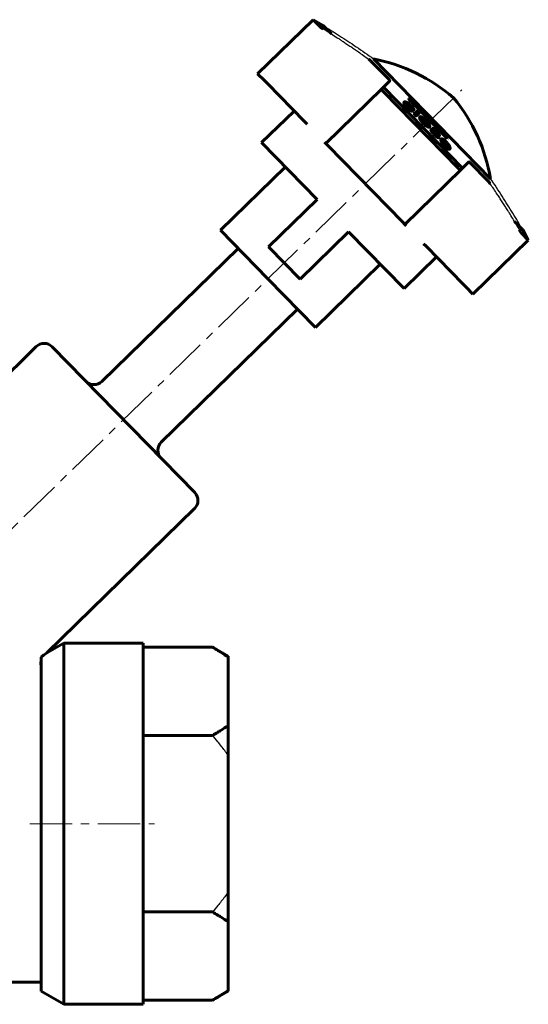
# Model space of a CAD drawing. Header units: millimetres. Extents: x -88 to 89, y -87 to 87.
# Tile 2 of 2: x -1 to 89, y -87 to 87. Entities that reach past the tile are written whole.
import ezdxf

# ---------------------------------------------------------------- set-up
doc = ezdxf.new("R2010")
doc.units = ezdxf.units.MM
for name, pattern in [('K5LT-1', [0]), ('K5LT_AXLED', [12, 7.5, -1.5, 1.5, -1.5]), ('K5LT_BASIC', [0])]:
    doc.linetypes.add(name, pattern=pattern)
doc.layers.add('Системный слой (1)', color=7, linetype='Continuous', true_color=0x6c6c6c)

# ---------------------------------------------------------------- blocks, each defined once
blk = doc.blocks.new('U2')
at = {"layer": 'Системный слой (1)', "color": 150, "linetype": 'K5LT_BASIC', "lineweight": 60, "true_color": 0x0080ff}
for p, q in [((42.55, 41.18), (34.17, 49.77)), ((50.93, 32.59), (42.55, 41.18))]:
    blk.add_line(p, q, dxfattribs=at)
blk = doc.blocks.new('U3')
at = {"layer": 'Системный слой (1)', "color": 150, "linetype": 'K5LT_BASIC', "lineweight": 60, "true_color": 0x0080ff}
for p, q in [((73.75, 65.34), (73.66, 65.4)), ((73.84, 65.26), (73.75, 65.34)), ((73.95, 65.15), (73.84, 65.26))]:
    blk.add_line(p, q, dxfattribs=at)
blk = doc.blocks.new('U4')
at = {"layer": 'Системный слой (1)', "color": 150, "linetype": 'K5LT_BASIC', "lineweight": 60, "true_color": 0x0080ff}
for p, q in [((73.5, 65.27), (73.74, 65.01)), ((73.74, 65.01), (73.98, 64.74)), ((73.98, 64.74), (74.21, 64.46))]:
    blk.add_line(p, q, dxfattribs=at)
blk = doc.blocks.new('U5')
at = {"layer": 'Системный слой (1)', "color": 150, "linetype": 'K5LT_BASIC', "lineweight": 60, "true_color": 0x0080ff}
for p, q in [((74.13, 64.94), (74.02, 65.07)), ((74.21, 64.82), (74.13, 64.94)), ((74.26, 64.72), (74.21, 64.82))]:
    blk.add_line(p, q, dxfattribs=at)
blk = doc.blocks.new('U6')
at = {"layer": 'Системный слой (1)', "color": 150, "linetype": 'K5LT_BASIC', "lineweight": 60, "true_color": 0x0080ff}
for p, q in [((70.61, 68.66), (70.49, 68.84)), ((70.68, 68.52), (70.61, 68.66)), ((70.69, 68.42), (70.68, 68.52))]:
    blk.add_line(p, q, dxfattribs=at)
blk = doc.blocks.new('U7')
at = {"layer": 'Системный слой (1)', "color": 150, "linetype": 'K5LT_BASIC', "lineweight": 60, "true_color": 0x0080ff}
for p, q in [((74.45, 64.2), (74.54, 64.11)), ((74.54, 64.11), (74.61, 64.07)), ((74.61, 64.07), (74.64, 64.06))]:
    blk.add_line(p, q, dxfattribs=at)
blk = doc.blocks.new('U8')
at = {"layer": 'Системный слой (1)', "color": 150, "linetype": 'K5LT_BASIC', "lineweight": 60, "true_color": 0x0080ff}
for p, q in [((71.98, 67.27), (72.04, 67.22)), ((72.04, 67.22), (72.1, 67.16)), ((72.1, 67.16), (72.17, 67.1))]:
    blk.add_line(p, q, dxfattribs=at)
blk = doc.blocks.new('U9')
at = {"layer": 'Системный слой (1)', "color": 150, "linetype": 'K5LT_BASIC', "lineweight": 60, "true_color": 0x0080ff}
for p, q in [((69.77, 69.37), (69.78, 69.37)), ((69.78, 69.37), (69.8, 69.37)), ((69.8, 69.37), (69.81, 69.37))]:
    blk.add_line(p, q, dxfattribs=at)
blk = doc.blocks.new('U10')
at = {"layer": 'Системный слой (1)', "color": 150, "linetype": 'K5LT_BASIC', "lineweight": 60, "true_color": 0x0080ff}
for p, q in [((66.99, 72.01), (67.11, 72)), ((67.11, 72), (67.29, 71.92)), ((67.29, 71.92), (67.55, 71.72))]:
    blk.add_line(p, q, dxfattribs=at)
blk = doc.blocks.new('U11')
at = {"layer": 'Системный слой (1)', "color": 150, "linetype": 'K5LT_BASIC', "lineweight": 60, "true_color": 0x0080ff}
for p, q in [((71.89, 67.03), (72.02, 66.88)), ((72.02, 66.88), (72.15, 66.73)), ((72.15, 66.73), (72.25, 66.59))]:
    blk.add_line(p, q, dxfattribs=at)

msp = doc.modelspace()

# ---------------------------------------------------------------- linework, layer by layer
at = {"layer": 'Системный слой (1)', "color": 150, "linetype": 'K5LT_BASIC', "lineweight": 60, "true_color": 0x0080ff}
for p, q in [((40.73, 77.41), (50.51, 86.95)), ((50.51, 86.95), (51.7, 85.73)), ((52.3, 85.91), (50.51, 86.95)), ((52.3, 85.91), (53.74, 84.43)), ((61.19, 80.03), (81.84, 58.87)), ((60.79, 79.57), (63.86, 76.42)), ((40.73, 77.41), (41.92, 76.19)), ((41.92, 76.19), (42.44, 75.65)), ((42.44, 75.65), (48.98, 68.95)), ((62.92, 75.03), (62.62, 74.74)), ((62.92, 75.03), (64.05, 76.13)), ((62.92, 75.03), (76.89, 60.71)), ((62.62, 74.74), (52.74, 65.1)), ((62.88, 74.26), (76.12, 60.7)), ((67.35, 73.06), (67.41, 73.11)), ((66.58, 72.37), (66.63, 72.43)), ((66.81, 71.74), (66.87, 71.8)), ((66.99, 72.01), (67.04, 72.06)), ((67.2, 71.33), (67.3, 71.23)), ((67.26, 71.39), (67.36, 71.29)), ((67.38, 71.43), (67.28, 71.53)), ((67.55, 71.72), (67.62, 71.66)), ((67.61, 71.78), (67.68, 71.72)), ((67.8, 71.76), (67.68, 71.87)), ((67.76, 72.33), (67.82, 72.39)), ((67.8, 71.48), (67.86, 71.53)), ((68, 72.3), (68.05, 72.36)), ((68, 72.3), (74.17, 65.97)), ((68.05, 72.36), (74.23, 66.03)), ((74.2, 66.28), (68.31, 72.32)), ((68.39, 72.24), (68.48, 72.22)), ((68.48, 72.22), (68.54, 72.28)), ((41.43, 65.23), (47.15, 70.82)), ((67.72, 70.9), (67.78, 70.96)), ((67.94, 71.02), (67.9, 71.05)), ((68.01, 70.76), (68.07, 70.82)), ((68.05, 71.14), (68.11, 71.2)), ((68.28, 71), (68.34, 71.06)), ((68.34, 71.06), (68.34, 71.06)), ((68.38, 70.3), (68.44, 70.36)), ((68.94, 70.85), (68.44, 70.36)), ((68.53, 70.07), (68.59, 70.13)), ((68.75, 69.94), (68.81, 70)), ((68.81, 70), (69.32, 70.49)), ((69.35, 69.74), (69.41, 69.8)), ((48.98, 68.95), (49.44, 68.48)), ((69.36, 69.44), (69.41, 69.5)), ((69.81, 69.37), (69.87, 69.42)), ((70.07, 68.83), (70.17, 68.73)), ((70.49, 68.84), (70.55, 68.9)), ((70.52, 68.15), (70.58, 68.21)), ((71.04, 67.97), (71.1, 68.03)), ((71.1, 68.03), (71.1, 68.05)), ((71.1, 68.03), (71.12, 68.04)), ((71.27, 67.51), (71.33, 67.57)), ((71.33, 67.35), (71.39, 67.4)), ((71.52, 67.69), (71.58, 67.75)), ((71.57, 67.4), (71.52, 67.45)), ((71.6, 67.77), (71.58, 67.75)), ((71.89, 67.03), (71.95, 67.09)), ((71.95, 67.37), (71.96, 67.37)), ((72.23, 66.31), (72.29, 66.37)), ((72.33, 66.58), (72.32, 66.57)), ((72.36, 66.86), (72.42, 66.92)), ((72.58, 66.55), (72.61, 66.52)), ((72.63, 66.61), (72.66, 66.58)), ((72.64, 66.11), (72.7, 66.17)), ((72.77, 66.4), (72.83, 66.45)), ((72.83, 66.45), (72.84, 66.47)), ((51.21, 55.21), (41.43, 65.23)), ((52.5, 65.34), (52.74, 65.1)), ((52.74, 65.1), (53.11, 64.72)), ((53.11, 64.72), (66.35, 51.16)), ((73.04, 65.65), (73.09, 65.71)), ((73.07, 65.84), (73.13, 65.9)), ((73.47, 65.43), (73.47, 65.43)), ((73.58, 65.52), (73.56, 65.52)), ((73.57, 65.51), (73.58, 65.52)), ((74.02, 65.07), (73.95, 65.15)), ((74.08, 65.12), (74.01, 65.21)), ((74.22, 65.14), (74.16, 65.2)), ((74.17, 65.97), (74.23, 66.03)), ((74.32, 64.37), (74.36, 64.42)), ((74.38, 64.31), (74.33, 64.36)), ((74.37, 64.6), (74.38, 64.59)), ((74.14, 64.21), (74.2, 64.27)), ((74.42, 64.05), (74.48, 64.1)), ((74.48, 64.1), (74.48, 64.11)), ((74.64, 64.06), (74.7, 64.12)), ((74.7, 64.12), (74.73, 64.21)), ((45.62, 60.94), (34.17, 49.77)), ((76.89, 60.71), (78.02, 61.82)), ((78.3, 61.62), (81.37, 58.48)), ((66.71, 50.78), (76.59, 60.42)), ((76.89, 60.71), (76.59, 60.42)), ((51.21, 55.21), (42.62, 46.83)), ((66.35, 51.16), (66.71, 50.78)), ((66.71, 50.78), (66.95, 50.54)), ((86.06, 51.31), (87.51, 49.83)), ((56.79, 49.49), (48.21, 41.11)), ((66.57, 39.47), (56.79, 49.49)), ((87.31, 49.23), (88.5, 48.01)), ((87.51, 49.83), (88.5, 48.01)), ((70.02, 47.39), (70.47, 46.93)), ((78.72, 38.47), (88.5, 48.01)), ((13.25, 23.06), (37.31, 46.55)), ((48.21, 41.11), (42.62, 46.83)), ((70.47, 46.93), (77.01, 40.23)), ((62.38, 43.76), (50.93, 32.59)), ((66.57, 39.47), (72.3, 45.06)), ((77.01, 40.23), (77.53, 39.69)), ((77.53, 39.69), (78.72, 38.47)), ((23.72, 12.33), (47.79, 35.81)), ((1.65, 29.21), (-56, -27.05)), ((29.63, 3.42), (4.48, 29.18)), ((29.59, 0.59), (3.49, -24.89)), ((6.5, -23.15), (3.49, -24.89)), ((6.5, -23.15), (6.5, -86.95)), ((6.5, -23.15), (20.5, -23.15)), ((20.5, -23.15), (20.5, -86.95)), ((32.75, -23.87), (20.5, -23.87)), ((35.5, -25.46), (32.75, -23.87)), ((2.5, -25.65), (2.5, -84.64)), ((3.49, -24.89), (3.05, -25.2)), ((35.5, -25.46), (35.5, -25.61)), ((35.5, -25.61), (35.5, -37.72)), ((35.5, -37.72), (35.5, -42.94)), ((32.75, -39.46), (20.5, -39.46)), ((35.5, -42.94), (35.5, -67.16)), ((35.5, -67.16), (35.5, -72.38)), ((32.75, -70.64), (20.5, -70.64)), ((35.5, -72.38), (35.5, -84.48)), ((-56, -83.05), (2.5, -83.05)), ((6.5, -86.95), (2.5, -84.64)), ((35.5, -84.64), (32.75, -86.22)), ((35.5, -84.48), (35.5, -84.64)), ((6.5, -86.95), (20.5, -86.95)), ((32.75, -86.22), (20.5, -86.22))]:
    msp.add_line(p, q, dxfattribs=at)
at = {"layer": 'Системный слой (1)', "color": 30, "linetype": 'K5LT_AXLED', "lineweight": 18, "true_color": 0xff8000}
for p, q in [((70.09, 68.05), (76.75, 74.55)), ((-43.46, -42.76), (72.51, 70.42)), ((0.5, -55.05), (22.5, -55.05))]:
    msp.add_line(p, q, dxfattribs=at)
at = {"layer": 'Системный слой (1)', "color": 150, "linetype": 'K5LT_BASIC', "lineweight": 60, "true_color": 0x0080ff}
for centre, radius, start, end in [((55.22, 49.82), 30.79, 49.2699, 78.8245), ((51.5, 53.64), 30.79, 9.7755, 39.3301), ((3.05, 27.78), 2, 44.3, 134.3), ((11.85, 24.49), 2, 224.3, 314.3), ((25.12, 10.9), 2, 134.3, 224.3), ((28.19, 2.02), 2, 314.3, 44.3), ((4.47, -26.72), 2, 170.3929, 189.4554)]:
    msp.add_arc(centre, radius, start, end, dxfattribs=at)
for points, knots in [([(51.7, 85.73), (51.71, 85.72), (51.72, 85.7), (51.77, 85.66), (51.84, 85.61), (51.96, 85.53), (52.11, 85.42), (52.24, 85.34), (52.32, 85.29)], [0, 0, 0, 0, 1.04513, 1.646992, 3.439267, 4.742011, 6.31618, 9, 9, 9, 9]), ([(60.79, 79.57), (60.77, 79.58), (60.73, 79.63), (60.65, 79.7), (60.5, 79.82), (60.37, 79.92), (60.28, 79.99)], [0, 0, 0, 0, 1.17188, 2.543957, 4.107585, 7, 7, 7, 7]), ([(64.05, 76.13), (64.05, 76.13), (64.06, 76.15), (64.05, 76.18), (64.03, 76.22), (64, 76.26), (63.96, 76.32), (63.9, 76.38), (63.86, 76.42)], [0, 0, 0, 0, 1.512431, 3.285106, 4.275612, 5.303594, 6.316946, 9, 9, 9, 9]), ([(62.62, 74.74), (62.61, 74.73), (62.6, 74.7), (62.61, 74.64), (62.64, 74.58), (62.67, 74.52), (62.72, 74.45), (62.79, 74.36), (62.85, 74.3), (62.88, 74.26)], [0, 0, 0, 0, 1.971631, 3.511862, 4.916906, 5.76719, 7.207772, 8.344342, 10, 10, 10, 10]), ([(66.81, 71.74), (66.78, 71.78), (66.72, 71.86), (66.65, 71.96), (66.6, 72.03), (66.57, 72.1), (66.54, 72.19), (66.53, 72.28), (66.55, 72.34), (66.57, 72.36), (66.58, 72.37)], [0, 0, 0, 0, 1.278906, 2.505434, 3.446654, 4.311122, 5.390944, 7.816788, 9.733363, 11, 11, 11, 11]), ([(66.87, 71.8), (66.83, 71.84), (66.77, 71.92), (66.71, 72.02), (66.66, 72.09), (66.63, 72.16), (66.6, 72.24), (66.59, 72.32), (66.6, 72.38), (66.62, 72.42), (66.63, 72.43)], [0, 0, 0, 0, 1.365185, 2.591476, 3.418249, 4.267776, 5.447713, 7.372862, 9.064852, 11, 11, 11, 11]), ([(66.63, 72.43), (66.65, 72.44), (66.68, 72.46), (66.74, 72.46), (66.79, 72.45), (66.86, 72.43), (66.93, 72.4), (67.03, 72.35), (67.14, 72.28), (67.23, 72.22), (67.27, 72.2)], [0, 0, 0, 0, 1.951325, 3.429982, 4.422916, 5.403516, 6.821717, 7.862523, 9.813867, 11, 11, 11, 11]), ([(67.2, 71.33), (67.17, 71.35), (67.13, 71.4), (67.05, 71.47), (66.97, 71.57), (66.88, 71.66), (66.83, 71.72), (66.81, 71.74)], [0, 0, 0, 0, 1.275748, 2.7395, 4.403198, 6.812953, 8, 8, 8, 8]), ([(67.26, 71.39), (67.23, 71.41), (67.19, 71.46), (67.11, 71.53), (67.02, 71.63), (66.94, 71.72), (66.89, 71.78), (66.87, 71.8)], [0, 0, 0, 0, 1.275425, 2.738981, 4.402689, 6.812751, 8, 8, 8, 8]), ([(67.28, 71.53), (67.23, 71.58), (67.16, 71.66), (67.09, 71.77), (67.04, 71.84), (67.01, 71.9), (66.99, 71.95), (66.98, 72.01), (67, 72.04), (67.01, 72.06)], [0, 0, 0, 0, 1.832458, 3.152181, 4.236502, 5.222019, 6.239637, 7.602462, 10, 10, 10, 10]), ([(67.04, 72.06), (67.06, 72.07), (67.09, 72.07), (67.15, 72.06), (67.19, 72.05), (67.24, 72.04), (67.29, 72.02), (67.33, 71.99), (67.37, 71.97), (67.4, 71.95), (67.45, 71.92), (67.52, 71.86), (67.58, 71.81), (67.61, 71.78)], [0, 0, 0, 0, 2.72505, 3.987101, 5.544032, 6.679401, 8.318413, 9.03934, 9.647055, 10.429095, 11.085531, 12.149008, 14, 14, 14, 14]), ([(67.68, 71.87), (67.64, 71.91), (67.56, 71.97), (67.44, 72.07), (67.35, 72.14), (67.28, 72.19), (67.27, 72.2)], [0, 0, 0, 0, 2.315494, 3.66705, 6.024365, 7, 7, 7, 7]), ([(67.78, 71.14), (67.75, 71.16), (67.71, 71.19), (67.65, 71.22), (67.61, 71.25), (67.55, 71.29), (67.48, 71.35), (67.42, 71.4), (67.39, 71.43), (67.38, 71.43)], [0, 0, 0, 0, 2.889764, 3.817197, 4.419876, 6.005344, 7.696471, 9.552204, 10, 10, 10, 10]), ([(67.8, 71.48), (67.78, 71.49), (67.75, 71.52), (67.72, 71.56), (67.68, 71.6), (67.65, 71.63), (67.63, 71.65), (67.62, 71.66)], [0, 0, 0, 0, 2.266148, 3.854738, 5.284488, 7.015718, 8, 8, 8, 8]), ([(67.86, 71.53), (67.84, 71.55), (67.81, 71.58), (67.77, 71.62), (67.74, 71.66), (67.71, 71.69), (67.68, 71.71), (67.68, 71.72)], [0, 0, 0, 0, 2.262844, 3.850205, 5.279557, 7.012736, 8, 8, 8, 8]), ([(67.8, 71.76), (67.85, 71.7), (67.94, 71.62), (68.06, 71.49), (68.12, 71.41), (68.16, 71.36)], [0, 0, 0, 0, 2.410203, 3.869394, 6, 6, 6, 6]), ([(68.05, 71.14), (68.04, 71.15), (68.03, 71.16), (68.01, 71.18), (68, 71.2), (67.98, 71.23), (67.95, 71.26), (67.91, 71.31), (67.86, 71.39), (67.82, 71.44), (67.8, 71.48)], [0, 0, 0, 0, 0.672395, 1.17143, 1.848076, 2.541571, 3.401959, 5.378408, 7.559242, 11, 11, 11, 11]), ([(68.11, 71.2), (68.1, 71.2), (68.09, 71.22), (68.07, 71.24), (68.05, 71.26), (68.04, 71.28), (68.01, 71.32), (67.97, 71.37), (67.92, 71.45), (67.88, 71.5), (67.86, 71.53)], [0, 0, 0, 0, 0.672339, 1.171349, 1.847975, 2.541457, 3.401835, 5.378287, 7.559158, 11, 11, 11, 11]), ([(68.34, 71.06), (68.35, 71.07), (68.35, 71.07), (68.34, 71.09), (68.34, 71.1), (68.33, 71.11), (68.32, 71.13), (68.31, 71.16), (68.29, 71.19), (68.25, 71.24), (68.2, 71.3), (68.17, 71.35), (68.16, 71.36)], [0, 0, 0, 0, 1.279413, 2.149807, 2.566423, 3.211206, 4.039235, 5.049889, 6.162943, 7.838173, 11.524354, 13, 13, 13, 13]), ([(67.3, 71.23), (67.34, 71.2), (67.41, 71.13), (67.52, 71.05), (67.62, 70.97), (67.69, 70.93), (67.72, 70.9)], [0, 0, 0, 0, 1.847414, 3.579933, 5.018291, 7, 7, 7, 7]), ([(67.36, 71.29), (67.4, 71.26), (67.47, 71.19), (67.58, 71.11), (67.68, 71.03), (67.75, 70.98), (67.78, 70.96)], [0, 0, 0, 0, 1.847514, 3.580094, 5.018428, 7, 7, 7, 7]), ([(67.72, 70.9), (67.77, 70.87), (67.82, 70.84), (67.89, 70.8), (67.92, 70.78), (67.95, 70.77), (67.98, 70.76), (68, 70.76), (68.01, 70.76), (68.01, 70.76)], [0, 0, 0, 0, 3.652993, 5.030204, 5.938508, 7.242165, 7.940912, 9.205877, 10, 10, 10, 10]), ([(67.78, 71.14), (67.8, 71.14), (67.82, 71.12), (67.85, 71.1), (67.87, 71.08), (67.89, 71.06), (67.9, 71.05)], [0, 0, 0, 0, 2.203191, 4.259344, 5.117169, 7, 7, 7, 7]), ([(68.07, 70.82), (68.07, 70.81), (68.06, 70.81), (68.04, 70.82), (68.02, 70.83), (67.99, 70.84), (67.95, 70.86), (67.89, 70.89), (67.83, 70.93), (67.79, 70.95), (67.78, 70.96)], [0, 0, 0, 0, 1.193379, 2.228266, 2.923915, 3.785183, 4.985736, 7.433701, 9.91334, 11, 11, 11, 11]), ([(68.07, 70.82), (68.07, 70.83), (68.07, 70.84), (68.06, 70.87), (68.05, 70.89), (68.04, 70.9), (68.03, 70.92), (68.01, 70.94), (67.98, 70.97), (67.96, 71), (67.94, 71.02)], [0, 0, 0, 0, 2.807559, 4.448649, 5.136377, 6.071019, 7.031977, 7.878488, 9.002345, 11, 11, 11, 11]), ([(68.05, 71.14), (68.08, 71.12), (68.11, 71.09), (68.15, 71.06), (68.17, 71.04), (68.19, 71.02), (68.21, 71.01), (68.23, 71), (68.24, 71), (68.26, 70.99), (68.27, 70.99), (68.27, 71), (68.28, 71)], [0, 0, 0, 0, 3.206139, 4.609734, 5.337452, 6.336744, 7.380511, 8.364048, 9.253869, 10.122241, 11.033506, 13, 13, 13, 13]), ([(68.11, 71.2), (68.13, 71.18), (68.17, 71.14), (68.21, 71.11), (68.23, 71.1), (68.25, 71.08), (68.27, 71.07), (68.29, 71.06), (68.3, 71.05), (68.31, 71.05), (68.33, 71.05), (68.33, 71.05), (68.34, 71.06)], [0, 0, 0, 0, 3.206252, 4.60989, 5.337627, 6.336943, 7.380734, 8.364294, 9.254134, 10.122507, 11.033733, 13, 13, 13, 13]), ([(68.38, 70.3), (68.38, 70.3), (68.37, 70.29), (68.37, 70.28), (68.38, 70.26), (68.39, 70.24), (68.41, 70.21), (68.43, 70.19), (68.45, 70.16), (68.48, 70.12), (68.51, 70.09), (68.53, 70.07)], [0, 0, 0, 0, 1.603168, 3.139201, 4.05746, 5.095936, 6.187917, 7.36597, 8.463029, 9.419901, 12, 12, 12, 12]), ([(68.44, 70.36), (68.44, 70.36), (68.43, 70.35), (68.43, 70.33), (68.44, 70.31), (68.45, 70.3), (68.47, 70.27), (68.48, 70.24), (68.51, 70.22), (68.54, 70.18), (68.57, 70.15), (68.59, 70.13)], [0, 0, 0, 0, 1.603193, 3.139253, 4.057532, 5.09604, 6.18807, 7.3662, 8.463308, 9.420194, 12, 12, 12, 12]), ([(68.53, 70.07), (68.54, 70.06), (68.56, 70.04), (68.58, 70.02), (68.6, 70), (68.63, 69.99), (68.65, 69.97), (68.68, 69.95), (68.72, 69.94), (68.74, 69.94), (68.75, 69.94)], [0, 0, 0, 0, 1.354436, 2.023805, 2.830157, 3.774032, 4.850064, 5.994206, 8.36575, 11, 11, 11, 11]), ([(68.59, 70.13), (68.6, 70.11), (68.62, 70.1), (68.64, 70.08), (68.66, 70.06), (68.69, 70.04), (68.71, 70.03), (68.74, 70.01), (68.77, 70), (68.8, 70), (68.81, 70)], [0, 0, 0, 0, 1.354507, 2.02391, 2.830303, 3.774227, 4.85031, 5.9945, 8.366067, 11, 11, 11, 11]), ([(69.16, 70.72), (69.13, 70.75), (69.1, 70.77), (69.06, 70.8), (69.05, 70.82), (69.02, 70.83), (69, 70.84), (68.97, 70.85), (68.95, 70.86), (68.94, 70.85), (68.94, 70.85)], [0, 0, 0, 0, 2.676973, 3.271783, 3.864263, 4.751359, 5.81203, 6.966402, 9.004441, 11, 11, 11, 11]), ([(69.32, 70.49), (69.32, 70.5), (69.32, 70.5), (69.32, 70.52), (69.31, 70.54), (69.3, 70.56), (69.29, 70.58), (69.27, 70.6), (69.23, 70.65), (69.19, 70.69), (69.16, 70.72)], [0, 0, 0, 0, 2.076224, 3.027491, 3.834833, 4.760483, 5.741811, 6.73699, 7.688889, 11, 11, 11, 11]), ([(69.36, 69.44), (69.34, 69.47), (69.32, 69.53), (69.31, 69.62), (69.31, 69.69), (69.34, 69.72), (69.35, 69.74)], [0, 0, 0, 0, 1.522508, 2.979707, 4.862734, 7, 7, 7, 7]), ([(69.41, 69.8), (69.39, 69.77), (69.37, 69.74), (69.37, 69.68), (69.37, 69.61), (69.39, 69.55), (69.41, 69.5)], [0, 0, 0, 0, 3.034064, 3.691099, 4.572277, 7, 7, 7, 7]), ([(70.08, 69.52), (70.02, 69.56), (69.92, 69.63), (69.8, 69.71), (69.7, 69.76), (69.63, 69.8), (69.55, 69.82), (69.48, 69.83), (69.43, 69.82), (69.41, 69.8), (69.41, 69.8)], [0, 0, 0, 0, 1.76745, 3.293763, 4.458253, 5.738954, 6.803183, 8.307584, 10.541757, 11, 11, 11, 11]), ([(69.36, 69.44), (69.38, 69.38), (69.43, 69.3), (69.51, 69.18), (69.58, 69.08), (69.67, 68.96), (69.76, 68.85), (69.86, 68.74), (69.93, 68.67), (69.97, 68.63)], [0, 0, 0, 0, 2.67652, 3.411497, 4.893084, 6.307548, 7.638792, 8.601226, 10, 10, 10, 10]), ([(69.41, 69.5), (69.44, 69.44), (69.49, 69.36), (69.57, 69.24), (69.63, 69.14), (69.73, 69.02), (69.82, 68.91), (69.92, 68.8), (69.99, 68.73), (70.03, 68.69)], [0, 0, 0, 0, 2.676577, 3.411568, 4.893184, 6.307669, 7.638904, 8.601303, 10, 10, 10, 10]), ([(69.8, 69.41), (69.79, 69.4), (69.77, 69.37), (69.77, 69.33), (69.77, 69.29), (69.78, 69.24), (69.81, 69.18), (69.84, 69.12), (69.9, 69.04), (69.97, 68.94), (70.03, 68.87), (70.07, 68.83)], [0, 0, 0, 0, 2.346626, 3.698629, 4.4443, 6.05343, 6.875825, 7.959114, 9.133044, 10.509617, 12, 12, 12, 12]), ([(69.8, 69.41), (69.8, 69.41), (69.81, 69.42), (69.83, 69.43), (69.85, 69.43), (69.86, 69.42), (69.87, 69.42)], [0, 0, 0, 0, 2.451961, 3.930682, 5.288341, 7, 7, 7, 7]), ([(70.32, 69.03), (70.29, 69.06), (70.26, 69.09), (70.19, 69.15), (70.14, 69.19), (70.1, 69.23), (70.06, 69.25), (70.02, 69.28), (69.98, 69.3), (69.93, 69.33), (69.87, 69.35), (69.83, 69.36), (69.81, 69.37)], [0, 0, 0, 0, 1.578221, 2.244509, 3.888394, 4.572265, 5.274781, 6.256097, 7.489253, 8.753582, 10.745434, 13, 13, 13, 13]), ([(70.38, 69.09), (70.35, 69.12), (70.32, 69.15), (70.25, 69.21), (70.2, 69.25), (70.16, 69.28), (70.12, 69.31), (70.08, 69.34), (70.04, 69.36), (69.98, 69.39), (69.93, 69.41), (69.89, 69.42), (69.87, 69.42)], [0, 0, 0, 0, 1.578286, 2.244602, 3.888553, 4.572452, 5.274998, 6.256356, 7.489558, 8.753918, 10.745746, 13, 13, 13, 13]), ([(69.97, 68.63), (70, 68.59), (70.05, 68.54), (70.14, 68.46), (70.22, 68.39), (70.33, 68.3), (70.43, 68.21), (70.5, 68.17), (70.52, 68.15)], [0, 0, 0, 0, 1.698099, 2.524342, 3.944106, 5.699746, 7.569831, 9, 9, 9, 9]), ([(70.03, 68.69), (70.06, 68.65), (70.11, 68.6), (70.2, 68.52), (70.28, 68.44), (70.39, 68.35), (70.49, 68.27), (70.56, 68.22), (70.58, 68.21)], [0, 0, 0, 0, 1.698166, 2.52444, 3.944254, 5.699912, 7.569936, 9, 9, 9, 9]), ([(70.08, 69.52), (70.13, 69.48), (70.2, 69.41), (70.33, 69.3), (70.41, 69.22), (70.47, 69.16)], [0, 0, 0, 0, 2.427183, 3.339074, 6, 6, 6, 6]), ([(70.17, 68.73), (70.19, 68.7), (70.22, 68.67), (70.27, 68.63), (70.3, 68.61), (70.33, 68.58), (70.36, 68.56), (70.4, 68.53), (70.43, 68.51), (70.49, 68.48), (70.55, 68.45), (70.6, 68.43), (70.64, 68.42), (70.65, 68.41)], [0, 0, 0, 0, 1.561243, 2.269157, 2.908373, 3.652346, 4.476474, 5.379602, 6.38173, 7.409939, 10.137226, 12.185697, 14, 14, 14, 14]), ([(70.32, 69.03), (70.34, 69.02), (70.37, 68.98), (70.41, 68.94), (70.45, 68.89), (70.47, 68.86), (70.49, 68.84)], [0, 0, 0, 0, 1.911397, 3.359159, 4.845074, 7, 7, 7, 7]), ([(70.38, 69.09), (70.4, 69.07), (70.42, 69.04), (70.46, 69), (70.51, 68.95), (70.53, 68.92), (70.55, 68.9)], [0, 0, 0, 0, 1.911025, 3.358754, 4.844764, 7, 7, 7, 7]), ([(71.14, 68.13), (71.14, 68.17), (71.12, 68.24), (71.08, 68.35), (71.05, 68.41), (71.02, 68.47), (70.98, 68.54), (70.93, 68.62), (70.86, 68.72), (70.76, 68.85), (70.62, 69), (70.52, 69.11), (70.47, 69.16)], [0, 0, 0, 0, 2.774342, 4.330919, 4.974286, 5.437156, 6.798243, 7.363266, 8.367729, 9.86663, 11.316507, 13, 13, 13, 13]), ([(70.52, 68.15), (70.58, 68.11), (70.67, 68.06), (70.8, 68), (70.9, 67.96), (70.97, 67.94), (71.02, 67.95), (71.04, 67.96), (71.04, 67.97)], [0, 0, 0, 0, 2.040523, 3.515381, 5.302382, 6.916715, 8.010335, 9, 9, 9, 9]), ([(70.72, 68.42), (70.74, 68.44), (70.75, 68.47), (70.75, 68.53), (70.74, 68.59), (70.7, 68.66), (70.65, 68.75), (70.6, 68.83), (70.56, 68.88), (70.55, 68.9)], [0, 0, 0, 0, 2.718105, 3.876554, 5.162552, 6.639563, 8.052048, 9.4294, 10, 10, 10, 10]), ([(70.58, 68.21), (70.64, 68.17), (70.73, 68.12), (70.86, 68.05), (70.96, 68.01), (71.03, 68), (71.08, 68.01), (71.1, 68.02), (71.1, 68.03)], [0, 0, 0, 0, 2.040612, 3.515526, 5.302578, 6.918067, 8.010429, 9, 9, 9, 9]), ([(70.72, 68.42), (70.72, 68.42), (70.72, 68.42), (70.71, 68.42), (70.71, 68.42), (70.7, 68.42), (70.69, 68.42), (70.67, 68.42), (70.66, 68.42), (70.65, 68.41)], [0, 0, 0, 0, 0.640301, 1.057235, 1.682193, 2.632975, 3.975279, 5.685984, 10, 10, 10, 10]), ([(71.12, 68.04), (71.12, 68.04), (71.12, 68.04), (71.11, 68.04), (71.11, 68.05), (71.1, 68.05), (71.1, 68.05)], [0, 0, 0, 0, 1.850887, 3.229227, 4.533203, 7, 7, 7, 7]), ([(71.14, 68.13), (71.14, 68.11), (71.13, 68.1), (71.13, 68.08), (71.12, 68.06), (71.12, 68.05), (71.12, 68.05), (71.12, 68.04), (71.12, 68.04), (71.12, 68.04)], [0, 0, 0, 0, 4.243869, 5.977156, 7.383863, 8.398425, 9.050489, 9.645003, 10, 10, 10, 10]), ([(71.27, 67.51), (71.27, 67.51), (71.27, 67.5), (71.27, 67.48), (71.28, 67.46), (71.29, 67.43), (71.31, 67.39), (71.32, 67.36), (71.33, 67.35)], [0, 0, 0, 0, 1.140644, 2.46031, 3.482735, 4.63884, 7.193037, 9, 9, 9, 9]), ([(71.39, 67.4), (71.38, 67.43), (71.36, 67.46), (71.35, 67.5), (71.34, 67.52), (71.33, 67.53), (71.33, 67.55), (71.33, 67.56), (71.33, 67.57), (71.33, 67.57)], [0, 0, 0, 0, 3.295933, 4.96946, 6.147792, 6.986564, 7.737555, 9.011645, 10, 10, 10, 10]), ([(71.52, 67.45), (71.51, 67.46), (71.5, 67.47), (71.48, 67.49), (71.46, 67.51), (71.44, 67.52), (71.42, 67.53), (71.4, 67.55), (71.37, 67.56), (71.35, 67.57), (71.34, 67.57), (71.33, 67.57)], [0, 0, 0, 0, 1.279427, 1.918163, 2.694121, 3.612835, 4.679211, 5.780524, 8.262555, 10.355805, 12, 12, 12, 12]), ([(71.33, 67.35), (71.36, 67.3), (71.4, 67.23), (71.47, 67.12), (71.52, 67.05), (71.58, 66.98), (71.64, 66.9), (71.72, 66.81), (71.77, 66.75), (71.79, 66.73)], [0, 0, 0, 0, 2.579901, 3.830503, 5.099466, 6.01116, 7.261138, 9.018552, 10, 10, 10, 10]), ([(71.39, 67.4), (71.42, 67.36), (71.46, 67.28), (71.53, 67.18), (71.58, 67.11), (71.64, 67.04), (71.7, 66.96), (71.78, 66.87), (71.83, 66.81), (71.85, 66.79)], [0, 0, 0, 0, 2.579965, 3.830598, 5.099588, 6.011296, 7.26128, 9.018628, 10, 10, 10, 10]), ([(71.52, 67.69), (71.51, 67.69), (71.5, 67.66), (71.51, 67.62), (71.53, 67.56), (71.56, 67.5), (71.6, 67.44), (71.64, 67.38), (71.69, 67.31), (71.77, 67.19), (71.84, 67.1), (71.89, 67.03)], [0, 0, 0, 0, 1.635581, 2.784262, 4.042374, 5.298745, 5.982791, 7.013365, 8.174178, 9.287591, 12, 12, 12, 12]), ([(71.95, 67.09), (71.9, 67.16), (71.81, 67.28), (71.72, 67.4), (71.66, 67.49), (71.61, 67.57), (71.58, 67.65), (71.56, 67.7), (71.56, 67.73), (71.57, 67.74), (71.58, 67.75)], [0, 0, 0, 0, 2.768547, 4.38148, 5.083826, 6.578003, 7.955105, 9.363049, 9.920213, 11, 11, 11, 11]), ([(71.57, 67.4), (71.58, 67.39), (71.59, 67.37), (71.61, 67.35), (71.63, 67.32), (71.65, 67.29), (71.67, 67.25), (71.69, 67.21), (71.71, 67.18), (71.72, 67.16)], [0, 0, 0, 0, 1.135199, 1.80725, 2.616152, 4.140406, 5.684089, 7.683397, 10, 10, 10, 10]), ([(71.88, 67.62), (71.85, 67.65), (71.8, 67.69), (71.74, 67.73), (71.69, 67.75), (71.64, 67.77), (71.62, 67.77), (71.6, 67.77)], [0, 0, 0, 0, 2.014109, 3.389262, 4.816745, 5.703306, 8, 8, 8, 8]), ([(71.72, 67.16), (71.73, 67.14), (71.75, 67.11), (71.79, 67.05), (71.83, 67.01), (71.88, 66.94), (71.93, 66.88), (71.96, 66.84)], [0, 0, 0, 0, 1.69106, 2.726799, 3.856104, 5.078154, 8, 8, 8, 8]), ([(71.79, 66.73), (71.82, 66.7), (71.88, 66.64), (71.97, 66.55), (72.09, 66.44), (72.18, 66.36), (72.23, 66.31)], [0, 0, 0, 0, 1.440881, 2.787061, 4.528098, 7, 7, 7, 7]), ([(72.29, 66.37), (72.26, 66.39), (72.22, 66.43), (72.17, 66.48), (72.08, 66.56), (71.97, 66.67), (71.88, 66.76), (71.85, 66.79)], [0, 0, 0, 0, 1.325028, 2.217197, 3.140331, 6.274412, 8, 8, 8, 8]), ([(71.88, 67.62), (71.91, 67.6), (71.96, 67.57), (72.05, 67.49), (72.1, 67.44), (72.15, 67.4)], [0, 0, 0, 0, 2.196183, 3.183631, 6, 6, 6, 6]), ([(72.18, 67.01), (72.15, 67.05), (72.1, 67.11), (72.04, 67.18), (72.01, 67.23), (71.99, 67.26), (71.97, 67.29), (71.96, 67.31), (71.95, 67.33), (71.95, 67.34), (71.95, 67.36), (71.95, 67.37), (71.95, 67.37)], [0, 0, 0, 0, 3.44868, 5.18955, 6.098946, 7.661308, 8.366706, 9.109184, 9.758001, 10.789586, 11.75334, 13, 13, 13, 13]), ([(71.95, 67.09), (71.99, 67.05), (72.05, 66.98), (72.12, 66.9), (72.17, 66.83), (72.22, 66.77), (72.26, 66.71), (72.29, 66.67), (72.31, 66.64), (72.33, 66.61), (72.33, 66.59), (72.34, 66.58), (72.33, 66.58), (72.33, 66.58)], [0, 0, 0, 0, 3.510923, 4.581493, 6.572167, 8.241755, 9.617831, 10.648924, 11.636492, 12.224949, 13.073212, 13.65635, 14, 14, 14, 14]), ([(71.96, 67.37), (71.97, 67.37), (71.98, 67.37), (72, 67.36), (72.02, 67.34), (72.04, 67.33), (72.08, 67.3), (72.11, 67.27), (72.16, 67.22), (72.2, 67.18), (72.22, 67.15)], [0, 0, 0, 0, 1.577886, 2.306577, 3.200479, 4.250882, 5.514559, 6.774665, 8.13034, 11, 11, 11, 11]), ([(72.32, 66.57), (72.32, 66.56), (72.31, 66.56), (72.3, 66.56), (72.29, 66.56), (72.28, 66.57), (72.26, 66.58), (72.23, 66.6), (72.21, 66.61), (72.18, 66.64), (72.14, 66.67), (72.09, 66.72), (72.02, 66.78), (71.98, 66.82), (71.96, 66.84)], [0, 0, 0, 0, 1.407848, 1.852292, 2.526633, 3.177216, 4.373405, 5.140171, 6.15594, 7.331892, 8.49897, 10.665906, 12.929853, 15, 15, 15, 15]), ([(72.15, 67.4), (72.16, 67.38), (72.2, 67.34), (72.26, 67.28), (72.3, 67.24), (72.31, 67.22)], [0, 0, 0, 0, 1.783875, 4.357633, 6, 6, 6, 6]), ([(72.36, 66.86), (72.33, 66.91), (72.28, 66.97), (72.21, 67.04), (72.18, 67.08), (72.17, 67.1)], [0, 0, 0, 0, 3.454572, 4.404142, 6, 6, 6, 6]), ([(72.68, 66.33), (72.67, 66.34), (72.66, 66.37), (72.63, 66.42), (72.59, 66.48), (72.54, 66.55), (72.47, 66.65), (72.35, 66.8), (72.25, 66.93), (72.18, 67.01)], [0, 0, 0, 0, 0.70292, 1.634687, 2.534448, 3.604559, 4.644476, 6.532524, 10, 10, 10, 10]), ([(72.42, 66.92), (72.39, 66.97), (72.34, 67.02), (72.27, 67.1), (72.24, 67.13), (72.22, 67.15)], [0, 0, 0, 0, 3.454433, 4.40406, 6, 6, 6, 6]), ([(72.23, 66.31), (72.29, 66.26), (72.37, 66.21), (72.46, 66.15), (72.51, 66.12), (72.55, 66.11), (72.58, 66.1), (72.6, 66.1), (72.62, 66.1), (72.64, 66.11), (72.64, 66.11)], [0, 0, 0, 0, 3.835358, 4.357601, 6.180613, 7.169649, 7.994867, 8.933279, 10.044078, 11, 11, 11, 11]), ([(72.29, 66.37), (72.35, 66.32), (72.43, 66.26), (72.52, 66.21), (72.56, 66.18), (72.61, 66.17), (72.64, 66.16), (72.66, 66.15), (72.68, 66.16), (72.69, 66.16), (72.7, 66.17)], [0, 0, 0, 0, 3.835553, 4.357816, 6.180868, 7.16991, 7.995118, 8.934557, 10.044187, 11, 11, 11, 11]), ([(72.84, 66.47), (72.84, 66.48), (72.83, 66.51), (72.81, 66.58), (72.77, 66.64), (72.73, 66.7), (72.7, 66.75), (72.66, 66.8), (72.61, 66.87), (72.54, 66.96), (72.44, 67.08), (72.36, 67.17), (72.31, 67.22)], [0, 0, 0, 0, 1.538879, 2.782795, 4.137798, 4.987446, 5.916698, 6.726271, 7.446071, 8.977033, 10.609672, 13, 13, 13, 13]), ([(72.58, 66.55), (72.57, 66.56), (72.56, 66.57), (72.54, 66.59), (72.53, 66.61), (72.51, 66.63), (72.48, 66.67), (72.45, 66.72), (72.41, 66.79), (72.38, 66.84), (72.36, 66.86)], [0, 0, 0, 0, 0.697856, 1.080997, 1.726499, 2.524395, 3.474298, 5.522414, 7.875303, 11, 11, 11, 11]), ([(72.63, 66.61), (72.62, 66.62), (72.6, 66.64), (72.58, 66.67), (72.56, 66.7), (72.54, 66.73), (72.52, 66.77), (72.49, 66.81), (72.45, 66.86), (72.43, 66.9), (72.42, 66.92)], [0, 0, 0, 0, 1.206307, 2.082011, 3.005537, 3.924829, 5.226439, 6.612064, 8.74408, 11, 11, 11, 11]), ([(72.61, 66.52), (72.61, 66.51), (72.62, 66.5), (72.63, 66.49), (72.65, 66.48), (72.67, 66.46), (72.69, 66.44), (72.72, 66.42), (72.74, 66.41), (72.76, 66.4), (72.77, 66.4)], [0, 0, 0, 0, 1.061834, 1.629326, 2.483741, 3.647678, 5.18348, 6.589991, 8.84773, 11, 11, 11, 11]), ([(72.66, 66.58), (72.67, 66.57), (72.68, 66.56), (72.69, 66.55), (72.71, 66.53), (72.73, 66.52), (72.75, 66.5), (72.77, 66.48), (72.8, 66.47), (72.82, 66.46), (72.83, 66.45)], [0, 0, 0, 0, 1.061876, 1.62939, 2.48384, 3.647827, 5.183703, 6.590257, 8.847942, 11, 11, 11, 11]), ([(72.68, 66.33), (72.69, 66.31), (72.7, 66.26), (72.71, 66.21), (72.71, 66.18), (72.7, 66.17), (72.7, 66.17)], [0, 0, 0, 0, 2.227364, 4.144758, 5.754029, 7, 7, 7, 7]), ([(73.04, 65.65), (73.04, 65.67), (73.04, 65.71), (73.04, 65.77), (73.05, 65.81), (73.07, 65.84)], [0, 0, 0, 0, 1.785231, 2.799574, 6, 6, 6, 6]), ([(73.04, 65.65), (73.05, 65.6), (73.08, 65.52), (73.13, 65.41), (73.19, 65.31), (73.25, 65.2), (73.33, 65.08), (73.4, 64.99), (73.48, 64.88), (73.55, 64.81), (73.58, 64.76)], [0, 0, 0, 0, 2.434666, 3.855497, 4.649139, 6.593749, 7.785252, 8.564048, 9.555911, 11, 11, 11, 11]), ([(73.09, 65.71), (73.09, 65.73), (73.1, 65.76), (73.1, 65.83), (73.11, 65.87), (73.13, 65.9)], [0, 0, 0, 0, 1.785168, 2.799487, 6, 6, 6, 6]), ([(73.64, 64.82), (73.61, 64.86), (73.54, 64.94), (73.45, 65.05), (73.38, 65.15), (73.33, 65.23), (73.27, 65.32), (73.21, 65.42), (73.15, 65.56), (73.11, 65.66), (73.09, 65.71)], [0, 0, 0, 0, 1.222104, 2.639232, 3.524359, 4.49172, 5.182403, 6.600432, 8.418668, 11, 11, 11, 11]), ([(73.68, 65.68), (73.64, 65.71), (73.57, 65.77), (73.46, 65.84), (73.37, 65.89), (73.3, 65.91), (73.24, 65.93), (73.18, 65.93), (73.14, 65.91), (73.13, 65.9)], [0, 0, 0, 0, 1.352713, 2.835421, 4.093864, 5.372622, 6.431708, 7.801111, 10, 10, 10, 10]), ([(73.78, 64.85), (73.75, 64.88), (73.7, 64.94), (73.65, 65.01), (73.61, 65.06), (73.58, 65.1), (73.56, 65.14), (73.54, 65.18), (73.51, 65.23), (73.49, 65.29), (73.47, 65.36), (73.47, 65.41), (73.47, 65.43)], [0, 0, 0, 0, 1.812463, 2.844896, 3.767929, 4.326997, 5.052693, 5.998399, 6.888769, 8.31847, 10.53297, 13, 13, 13, 13]), ([(73.59, 65.48), (73.58, 65.49), (73.58, 65.49), (73.57, 65.5), (73.56, 65.51), (73.56, 65.52)], [0, 0, 0, 0, 1.658518, 3.901465, 6, 6, 6, 6]), ([(74.01, 65.21), (73.98, 65.24), (73.95, 65.27), (73.9, 65.32), (73.87, 65.35), (73.83, 65.37), (73.8, 65.4), (73.76, 65.43), (73.7, 65.47), (73.64, 65.5), (73.6, 65.51), (73.58, 65.52)], [0, 0, 0, 0, 1.621691, 2.289679, 3.219076, 3.84082, 4.672863, 5.67608, 7.494421, 9.537348, 12, 12, 12, 12]), ([(73.58, 64.76), (73.64, 64.7), (73.72, 64.61), (73.83, 64.5), (73.92, 64.4), (74.03, 64.3), (74.1, 64.24), (74.14, 64.21)], [0, 0, 0, 0, 2.44253, 3.286886, 4.734972, 6.411704, 8, 8, 8, 8]), ([(74.37, 64.6), (74.28, 64.7), (74.14, 64.86), (73.93, 65.09), (73.76, 65.29), (73.64, 65.43), (73.59, 65.48)], [0, 0, 0, 0, 2.421658, 3.69475, 5.642607, 7, 7, 7, 7]), ([(73.64, 64.82), (73.7, 64.76), (73.78, 64.67), (73.89, 64.55), (73.98, 64.46), (74.09, 64.36), (74.16, 64.3), (74.2, 64.27)], [0, 0, 0, 0, 2.44261, 3.286994, 4.735109, 6.411807, 8, 8, 8, 8]), ([(74.16, 65.2), (74.1, 65.27), (73.99, 65.39), (73.83, 65.55), (73.73, 65.64), (73.68, 65.68)], [0, 0, 0, 0, 2.349038, 3.990187, 6, 6, 6, 6]), ([(73.78, 64.85), (73.83, 64.8), (73.89, 64.73), (73.96, 64.66), (74, 64.62), (74.04, 64.59), (74.08, 64.56), (74.12, 64.52), (74.16, 64.5), (74.18, 64.49)], [0, 0, 0, 0, 3.401229, 4.405979, 5.099244, 6.057632, 7.099941, 8.090506, 10, 10, 10, 10]), ([(74.38, 64.59), (74.38, 64.62), (74.37, 64.66), (74.34, 64.73), (74.32, 64.78), (74.29, 64.83), (74.26, 64.88), (74.23, 64.93), (74.17, 65.02), (74.12, 65.08), (74.08, 65.12)], [0, 0, 0, 0, 2.505248, 3.950853, 5.002668, 6.27891, 6.798541, 7.883485, 8.898513, 11, 11, 11, 11]), ([(74.18, 64.49), (74.19, 64.48), (74.21, 64.47), (74.23, 64.45), (74.25, 64.44), (74.27, 64.42), (74.28, 64.41), (74.3, 64.39), (74.31, 64.38), (74.32, 64.37), (74.33, 64.36)], [0, 0, 0, 0, 2.636919, 4.024827, 5.40923, 6.742342, 7.904759, 8.946663, 9.753763, 11, 11, 11, 11]), ([(74.22, 65.14), (74.24, 65.11), (74.28, 65.07), (74.33, 65), (74.37, 64.94), (74.42, 64.88), (74.49, 64.78), (74.54, 64.69), (74.57, 64.64)], [0, 0, 0, 0, 1.247847, 2.498865, 3.260986, 4.335547, 5.829981, 9, 9, 9, 9]), ([(74.36, 64.42), (74.4, 64.38), (74.45, 64.32), (74.51, 64.25), (74.55, 64.21), (74.58, 64.19), (74.61, 64.16), (74.62, 64.15), (74.64, 64.14), (74.66, 64.13), (74.67, 64.12), (74.69, 64.11), (74.7, 64.12), (74.7, 64.12)], [0, 0, 0, 0, 3.37248, 5.496572, 6.342782, 7.72474, 8.325927, 9.101976, 9.887384, 10.57464, 11.137807, 12.220461, 14, 14, 14, 14]), ([(74.73, 64.21), (74.73, 64.24), (74.72, 64.29), (74.69, 64.39), (74.64, 64.5), (74.6, 64.59), (74.57, 64.64)], [0, 0, 0, 0, 1.995631, 3.59456, 5.068017, 7, 7, 7, 7]), ([(74.14, 64.21), (74.18, 64.18), (74.24, 64.13), (74.3, 64.09), (74.34, 64.07), (74.38, 64.05), (74.41, 64.04), (74.42, 64.05)], [0, 0, 0, 0, 3.045792, 4.126268, 4.571269, 5.740843, 8, 8, 8, 8]), ([(74.2, 64.27), (74.24, 64.24), (74.3, 64.19), (74.36, 64.15), (74.39, 64.13), (74.44, 64.1), (74.47, 64.1), (74.48, 64.1)], [0, 0, 0, 0, 3.04592, 4.126425, 4.571431, 5.741008, 8, 8, 8, 8]), ([(74.48, 64.11), (74.48, 64.12), (74.48, 64.13), (74.47, 64.16), (74.47, 64.17), (74.46, 64.19), (74.44, 64.22), (74.42, 64.25), (74.39, 64.28), (74.38, 64.31)], [0, 0, 0, 0, 2.806382, 3.743779, 4.402579, 5.360271, 6.435789, 7.510956, 10, 10, 10, 10]), ([(78.3, 61.62), (78.27, 61.66), (78.22, 61.71), (78.16, 61.76), (78.12, 61.78), (78.09, 61.8), (78.06, 61.82), (78.03, 61.82), (78.02, 61.82), (78.02, 61.82)], [0, 0, 0, 0, 2.596874, 3.634224, 4.728918, 5.867979, 6.994103, 8.447423, 10, 10, 10, 10]), ([(76.12, 60.7), (76.14, 60.68), (76.18, 60.64), (76.24, 60.59), (76.31, 60.53), (76.37, 60.48), (76.43, 60.45), (76.47, 60.42), (76.51, 60.41), (76.56, 60.4), (76.58, 60.42), (76.59, 60.42)], [0, 0, 0, 0, 0.908632, 2.195989, 3.278706, 5.087473, 6.322682, 7.259887, 8.421574, 10.202636, 12, 12, 12, 12]), ([(81.78, 57.96), (81.74, 58.01), (81.67, 58.11), (81.57, 58.25), (81.49, 58.34), (81.43, 58.42), (81.39, 58.46), (81.37, 58.48)], [0, 0, 0, 0, 2.085904, 3.800544, 5.615063, 6.45643, 8, 8, 8, 8]), ([(86.89, 49.87), (86.95, 49.77), (87.03, 49.63), (87.13, 49.47), (87.19, 49.38), (87.24, 49.31), (87.28, 49.27), (87.3, 49.24), (87.31, 49.23)], [0, 0, 0, 0, 3.160675, 4.425216, 5.960442, 6.958519, 8.056619, 9, 9, 9, 9]), ([(35.5, -25.61), (35.11, -25.33), (34.51, -24.94), (33.59, -24.36), (33.07, -24.06), (32.75, -23.87)], [0, 0, 0, 0, 2.753488, 4.012921, 6, 6, 6, 6]), ([(3.05, -25.2), (3.02, -25.22), (2.98, -25.25), (2.91, -25.3), (2.85, -25.35), (2.78, -25.4), (2.7, -25.47), (2.61, -25.55), (2.54, -25.61), (2.5, -25.65)], [0, 0, 0, 0, 1.058661, 2.035233, 3.031158, 4.47732, 5.59975, 7.530885, 10, 10, 10, 10]), ([(35.5, -37.72), (35.11, -38), (34.51, -38.39), (33.59, -38.97), (33.07, -39.27), (32.75, -39.46)], [0, 0, 0, 0, 2.753488, 4.012921, 6, 6, 6, 6]), ([(35.5, -72.38), (35.11, -72.1), (34.51, -71.7), (33.59, -71.13), (33.07, -70.82), (32.75, -70.64)], [0, 0, 0, 0, 2.753489, 4.012921, 6, 6, 6, 6]), ([(35.5, -84.48), (35.11, -84.76), (34.51, -85.16), (33.59, -85.73), (33.07, -86.04), (32.75, -86.22)], [0, 0, 0, 0, 2.753489, 4.012921, 6, 6, 6, 6])]:
    msp.add_open_spline(points, degree=3, knots=knots, dxfattribs=at)
at = {"layer": 'Системный слой (1)', "color": 7, "linetype": 'K5LT-1'}
for points in [[(52.3, 85.91), (53.24, 85.34), (55.17, 84.14), (58.13, 82.18), (60.16, 80.76), (61.19, 80.03)], [(87.51, 49.83), (86.96, 50.79), (85.81, 52.74), (83.92, 55.76), (82.55, 57.82), (81.84, 58.87)]]:
    msp.add_open_spline(points, degree=3, dxfattribs=at)
for points, knots in [([(53.74, 84.43), (53.62, 84.51), (53.37, 84.65), (53, 84.88), (52.65, 85.09), (52.42, 85.23), (52.32, 85.29)], [0, 0, 0, 0, 2.775649, 5.66142, 8.525481, 10.856007, 10.856007, 10.856007, 10.856007]), ([(53.74, 84.43), (54.08, 84.21), (54.6, 83.88), (55.29, 83.44), (55.86, 83.06), (56.49, 82.64), (57.16, 82.19), (57.84, 81.72), (58.59, 81.2), (59.4, 80.62), (59.99, 80.2), (60.28, 79.99)], [0, 0, 0, 0, 0.492905, 0.739358, 0.98581, 1.314413, 1.643017, 1.97162, 2.300223, 2.737449, 3.174674, 3.174674, 3.174674, 3.174674]), ([(86.06, 51.31), (85.86, 51.66), (85.54, 52.18), (85.11, 52.88), (84.75, 53.46), (84.34, 54.1), (83.9, 54.79), (83.45, 55.47), (82.95, 56.23), (82.4, 57.06), (81.99, 57.66), (81.78, 57.96)], [0, 0, 0, 0, 0.492905, 0.739358, 0.98581, 1.314413, 1.643017, 1.97162, 2.300223, 2.737449, 3.174674, 3.174674, 3.174674, 3.174674]), ([(86.06, 51.31), (86.13, 51.19), (86.28, 50.94), (86.49, 50.56), (86.7, 50.2), (86.83, 49.97), (86.89, 49.87)], [0, 0, 0, 0, 2.775649, 5.66142, 8.525481, 10.856007, 10.856007, 10.856007, 10.856007]), ([(35.5, -42.94), (35.31, -42.67), (34.92, -42.14), (34.32, -41.35), (33.6, -40.45), (33.07, -39.83), (32.75, -39.46)], [0, 0, 0, 0, 3.138124, 6.276247, 9.437471, 14.050048, 14.050048, 14.050048, 14.050048]), ([(35.5, -67.16), (35.31, -67.43), (34.92, -67.96), (34.32, -68.75), (33.6, -69.64), (33.07, -70.27), (32.75, -70.64)], [0, 0, 0, 0, 3.138124, 6.276247, 9.437471, 14.050048, 14.050048, 14.050048, 14.050048])]:
    msp.add_open_spline(points, degree=3, knots=knots, dxfattribs=at)
at = {"layer": 'Системный слой (1)', "color": 150, "linetype": 'K5LT_BASIC', "lineweight": 60, "true_color": 0x0080ff}
for points in [[(67.35, 73.06), (67.49, 72.82), (67.63, 72.57), (67.76, 72.33)], [(67.41, 73.11), (67.55, 72.87), (67.69, 72.63), (67.82, 72.39)], [(68.54, 72.28), (68.17, 72.56), (67.79, 72.84), (67.41, 73.11)], [(67.04, 72.06), (67.04, 72.06), (67.03, 72.06), (67.01, 72.06)], [(67.76, 72.33), (67.84, 72.32), (67.92, 72.31), (68, 72.3)], [(67.82, 72.39), (67.9, 72.38), (67.98, 72.37), (68.05, 72.36)], [(68.31, 72.32), (68.39, 72.31), (68.46, 72.29), (68.54, 72.28)], [(74.23, 66.03), (74.22, 66.11), (74.21, 66.19), (74.2, 66.28)], [(73.47, 65.43), (73.77, 65.09), (74.07, 64.76), (74.36, 64.42)]]:
    msp.add_open_spline(points, degree=3, dxfattribs=at)

# ---------------------------------------------------------------- block references
at = {"layer": 'Системный слой (1)'}
for name in ['U10', 'U9', 'U6', 'U11', 'U8', 'U4', 'U3', 'U5', 'U7', 'U2']:
    msp.add_blockref(name, (0, 0), dxfattribs=at)

doc.saveas('drawing.dxf')
